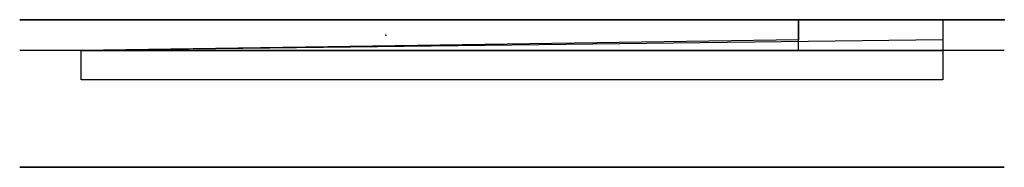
# Model space of a CAD drawing. Header units: centimetres. Extents: x -40 to 40, y 0 to 12.
import ezdxf

# ---------------------------------------------------------------- set-up
doc = ezdxf.new("R2010")
doc.units = ezdxf.units.CM
doc.header["$MEASUREMENT"] = 0
doc.layers.add('', color=7, linetype='Continuous')

msp = doc.modelspace()

# ---------------------------------------------------------------- linework, layer by layer
at = {"layer": ''}
for p, q in [((40, 12, -40), (-40, 12, -40)), ((-40, 12, -40), (-40, 12, 40)), ((-40, 12, 40), (40, 12, 40)), ((40, 12, -40), (-40, 12, -40)), ((-40, 12, -40), (-40, 12, 40)), ((-40, 12, 40), (40, 12, 40)), ((40, 12, -40), (-40, 12, -40)), ((-40, 12, -40), (-40, 12, 40)), ((-40, 12, 40), (-15, 12, 40)), ((40, 12, -40), (-40, 12, -40)), ((-40, 12, -40), (-40, 12, 40)), ((-40, 12, 40), (-15, 12, 40)), ((-40, 12, 40), (-5, 12, 40)), ((40, 12, -40), (-40, 12, -40)), ((-40, 12, -40), (-40, 12, 40)), ((-40, 12, 40), (-5, 12, 40)), ((40, 12, -40), (-40, 12, -40)), ((-40, 12, -40), (-40, 12, 40)), ((-40, 12, 40), (-5, 12, 40)), ((40, 12, -40), (-40, 12, -40)), ((-40, 12, -40), (-40, 12, 40)), ((-40, 12, 40), (-5, 12, 40)), ((-35, 12, 35), (35, 12, 35)), ((35, 12, -35), (-35, 12, -35)), ((-35, 12, -35), (-35, 12, 35)), ((35, 12, 35), (-35, 12, 35)), ((-35, 12, 35), (-35, 12, -35)), ((-35, 12, -35), (35, 12, -35)), ((-20, 12, 35), (-35, 12, 35)), ((-35, 12, 35), (-35, 12, -35)), ((-35, 12, -35), (35, 12, -35)), ((35, 12, -35), (-35, 12, -35)), ((-35, 12, -35), (-35, 12, 35)), ((-35, 12, 35), (-15, 12, 35)), ((-15, 12, 35), (-35, 12, 35)), ((-35, 12, 35), (-35, 12, -35)), ((-35, 12, -35), (35, 12, -35)), ((-15, 12, 35), (-35, 12, 35)), ((-35, 12, 35), (-35, 12, -35)), ((-35, 12, -35), (35, 12, -35)), ((35, 12, -35), (-35, 12, -35)), ((-35, 12, -35), (-35, 12, 35)), ((-35, 12, 35), (-5, 12, 35)), ((35, 12, -35), (-35, 12, -35)), ((-35, 12, -35), (-35, 12, 35)), ((-35, 12, 35), (-5, 12, 35)), ((-35, 12, -35), (35, 12, -35)), ((-5, 12, 35), (-35, 12, 35)), ((-35, 12, 35), (-35, 12, -35)), ((23.284, 9.5, 23.284), (23.284, 12, 23.284)), ((23.284, 12, 23.284), (23.284, 10.368, 23.284)), ((35, 12, 35), (35, 12, -35)), ((35, 12, 35), (35, 10.368, 35)), ((35, 12, -35), (35, 12, 35)), ((35, 12, -35), (35, 12, -20)), ((35, 12, -15), (35, 12, -35)), ((35, 12, -35), (35, 12, -15)), ((35, 12, -35), (35, 12, -15)), ((35, 12, -5), (35, 12, -35)), ((35, 12, -5), (35, 12, -35)), ((35, 12, -35), (35, 12, -5)), ((40, 12, 40), (40, 12, -40)), ((40, 12, 40), (40, 12, -40)), ((40, 12, -15), (40, 12, -40)), ((40, 12, -15), (40, 12, -40)), ((40, 12, -40), (40, 12, -5)), ((40, 12, -5), (40, 12, -40)), ((40, 12, -5), (40, 12, -40)), ((40, 12, -5), (40, 12, -40)), ((35, 10.368, 35), (-35, 9.5, -35)), ((23.284, 10.368, 23.284), (-35, 9.5, -35)), ((35, 10.368, 35), (35, 7.101, 35)), ((40, 9.5, -40), (-40, 9.5, -40)), ((-40, 9.5, -40), (-40, 9.5, 40)), ((-35, 9.5, -35), (-35, 9.5, 35)), ((-35, 9.5, 35), (35, 9.5, 35)), ((35, 9.5, -35), (-35, 9.5, -35)), ((-35, 7.101, -35), (-35, 9.5, -35)), ((-35, 9.5, -35), (23.284, 9.5, 23.284)), ((35, 9.5, 35), (35, 9.5, -35)), ((35, 7.101, 35), (-35, 7.101, -35)), ((40, 0, 40), (-40, 0, 40)), ((-40, 0, 40), (-40, 0, -40)), ((-40, 0, -40), (40, 0, -40)), ((40, 0, 40), (-40, 0, -40)), ((-40, 0, 40), (40, 0, -40)), ((40, 0, -40), (40, 0, 40))]:
    msp.add_line(p, q, dxfattribs=at)
at = {"layer": '', "extrusion": (0, 1, 0)}
for centre in [(25, -25, 12), (25, -25, 9.5)]:
    msp.add_circle(centre, 4.5, dxfattribs=at)
for centre, radius in [((20, -20, 12), 55), ((15, -15, 12), 55), ((15, -15, 12), 50), ((15, -15, 12), 55), ((15, -15, 12), 50), ((15, -15, 12), 50), ((5, -5, 12), 45), ((5, -5, 12), 45), ((5, -5, 12), 40), ((5, -5, 12), 45), ((5, -5, 12), 40), ((5, -5, 12), 40), ((5, -5, 12), 45), ((5, -5, 12), 40), ((5, -5, 9.5), 40)]:
    msp.add_arc(centre, radius, 90, 180, dxfattribs=at)
at = {"layer": ''}
for p in [(0, 12), (0, 12), (0, 12), (0, 12), (0, 12), (0, 12), (0, 12), (35, 12, 35), (40, 12, -40), (-10.251, 10.75, -10.251), (-10.251, 10.75, -10.251), (-35, 9.5, -35), (-35, 9.5, -35), (0, 9.5), (0, 0), (0, 0)]:
    msp.add_point(p, dxfattribs=at)

doc.saveas('drawing.dxf')
